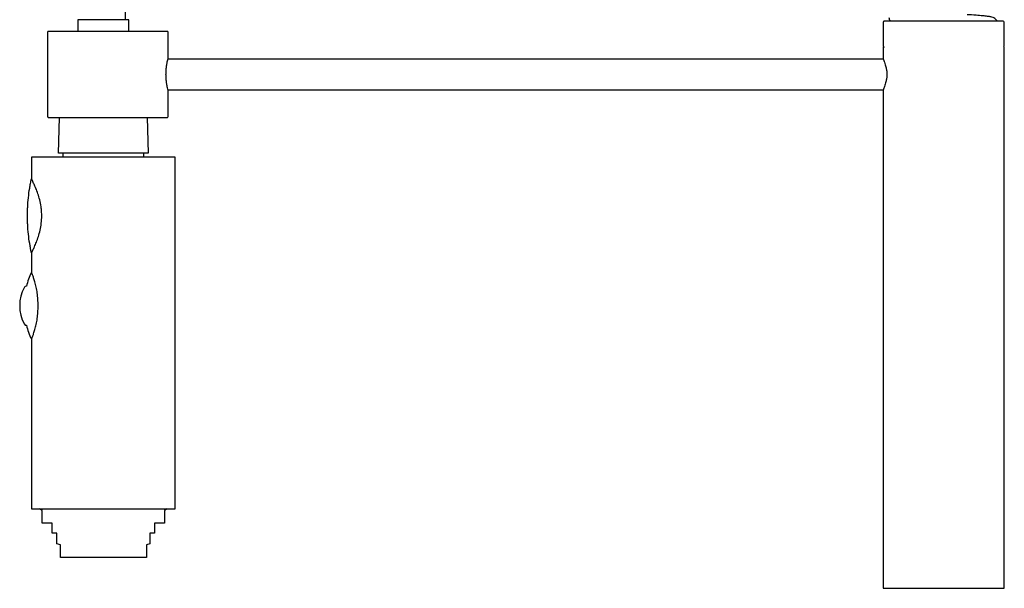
# Model space of a CAD drawing. Header units: millimetres. Extents: x -219 to 33, y -20 to 630.
# Tile 2 of 6: x -218 to 33, y 212 to 357. Entities that reach past the tile are written whole.
import ezdxf

# ---------------------------------------------------------------- set-up
doc = ezdxf.new("R2010")
doc.units = ezdxf.units.MM
doc.header["$MEASUREMENT"] = 0
doc.layers.add('PLANNING', color=1, linetype='Continuous')

# ---------------------------------------------------------------- blocks, each defined once
blk = doc.blocks.new('8101-0000_R')
at = {"layer": 'PLANNING'}
for p, q in [((-190.5, 357.44), (-203.5, 357.44)), ((-203.5, 357.44), (-203.5, 354.44)), ((-190.5, 354.44), (-190.5, 357.44)), ((2.55, 356.84), (2.55, 350.64)), ((33.25, 357.04), (2.75, 357.04)), ((33.45, 350.64), (33.45, 356.84)), ((-211.3, 354.24), (-211.3, 332.64)), ((-180.62, 354.44), (-211.1, 354.44)), ((-180.42, 347.54), (-180.42, 354.24)), ((2.75, 350.44), (2.55, 350.44)), ((2.55, 350.44), (2.55, 347.44)), ((33.45, 350.44), (33.26, 350.44)), ((-180.45, 347.44), (-180.42, 347.54)), ((-180.45, 347.44), (2.55, 347.44)), ((-180.42, 339.34), (-180.45, 339.44)), ((2.55, 339.44), (-180.45, 339.44)), ((-180.42, 332.64), (-180.42, 339.34)), ((2.55, 339.44), (2.55, 223.94)), ((-211.3, 332.64), (-211.26, 332.64)), ((-211.1, 332.44), (-180.62, 332.44)), ((-208.5, 323.24), (-208.19, 332.44)), ((-185.81, 332.44), (-185.5, 323.24)), ((-185.5, 323.24), (-208.5, 323.24)), ((-207.32, 323.24), (-207.32, 322.24)), ((-186.67, 322.24), (-186.67, 323.24)), ((-178.6, 322.24), (-215.4, 322.24)), ((-215.4, 322.24), (-215.4, 316.74)), ((-178.6, 232.24), (-178.6, 322.24)), ((-215.79, 314.68), (-215.74, 314.98)), ((-215.4, 316.74), (-215.3, 316.55)), ((-216.4, 307.23), (-216.4, 307.24)), ((-215.79, 299.79), (-215.74, 299.5)), ((-215.3, 297.92), (-215.4, 297.74)), ((-215.4, 297.74), (-215.4, 292.74)), ((-216.65, 289.24), (-216.77, 289.24)), ((-216.77, 279.24), (-216.65, 279.24)), ((-215.4, 275.74), (-215.4, 232.24)), ((-215.4, 232.24), (-178.6, 232.24)), ((-212.62, 231.84), (-213.35, 232.24)), ((-212.62, 228.64), (-212.62, 231.84)), ((-180.65, 232.24), (-181.37, 231.84)), ((-181.37, 231.84), (-181.37, 228.64)), ((-210.05, 228.64), (-212.62, 228.64)), ((-210.05, 226.04), (-210.05, 228.64)), ((-181.37, 228.64), (-183.95, 228.64)), ((-183.95, 228.64), (-183.95, 226.04)), ((-208.87, 226.04), (-210.05, 226.04)), ((-208.87, 223.34), (-208.87, 226.04)), ((-185.12, 226.04), (-185.13, 223.34)), ((-183.95, 226.04), (-185.12, 226.04)), ((-208, 223.1), (-208.87, 223.34)), ((-208, 219.84), (-208, 223.1)), ((-186, 223.1), (-186, 219.84)), ((2.55, 223.94), (2.5, 223.94)), ((2.5, 223.94), (2.5, 211.94)), ((33.5, 223.94), (33.45, 223.94)), ((33.5, 211.94), (33.5, 223.94)), ((-186, 219.84), (-208, 219.84)), ((2.5, 211.94), (33.5, 211.94))]:
    blk.add_line(p, q, dxfattribs=at)
blk.add_lwpolyline([(-185.13, 223.34), (-186, 223.1)], dxfattribs=at)
for centre, radius, start, end in [((6.04, 358.04), 2.04, 180.0153, 209.4048), ((2.75, 356.84), 0.2, 89.9353, 180), ((33.25, 356.84), 0.2, 0.0647, 90), ((-180.62, 354.24), 0.2, 0, 90), ((2.75, 350.64), 0.2, 180.0001, 268.8574), ((33.25, 350.64), 0.2, 274.0459, 0), ((-180.62, 332.64), 0.2, 270, 0), ((-246.32, 300.78), 34.8, 25.9383, 26.9542), ((-242.85, 302.47), 30.93, 24.1329, 25.9267), ((-239.09, 304.15), 26.82, 21.4357, 24.137), ((-235.3, 305.62), 22.75, 17.7012, 21.4909), ((-232.06, 306.62), 19.36, 12.8161, 17.7931), ((-229.98, 307.08), 17.23, 6.8243, 12.8713), ((-228.64, 307.24), 15.89, 0.0052, 6.8283), ((-230.1, 307.42), 17.36, 347.151, 353.1534), ((-228.65, 307.24), 15.89, 353.1729, 359.9936), ((-232.49, 307.97), 19.81, 342.2629, 347.1279), ((-236.35, 309.17), 23.85, 335.6949, 338.7324), ((-236.04, 309.12), 23.54, 338.5725, 342.2355), ((-238.05, 309.58), 25.56, 332.8622, 334.2454), ((-249.5, 315.11), 38.28, 334.2454, 335.6949), ((-202, 285.99), 15, 153.271, 167.5001), ((-220.98, 289.97), 6.23, 24.8899, 26.3499), ((-228.59, 286.44), 14.61, 22.9784, 24.8899), ((-227.57, 286.87), 13.51, 19.5233, 22.9784), ((-231.74, 285.4), 17.93, 15.9602, 19.5233), ((-233.3, 285.01), 19.54, 11.798, 15.7771), ((-208.4, 284.24), 10, 151.7263, 208.2737), ((-216.77, 288.74), 0.5, 90, 151.7263), ((-235.34, 284.61), 21.62, 7.713, 11.7496), ((-237.3, 284.34), 23.6, 3.7915, 7.7249), ((-238.65, 284.24), 24.95, 0.0004, 3.8158), ((-237.77, 284.18), 24.07, 352.3137, 356.1698), ((-238.44, 284.23), 24.74, 356.1682, 0.0155), ((-235.16, 283.84), 21.44, 348.2336, 352.3037), ((-216.77, 279.74), 0.5, 208.2737, 270), ((-202, 282.48), 15, 192.4999, 206.729), ((-230.55, 282.7), 16.68, 340.3432, 344.1733), ((-232.84, 283.35), 19.07, 344.1733, 348.2515), ((-222.12, 279.05), 7.49, 333.7729, 334.9874), ((-226.81, 281.24), 12.67, 334.9631, 337.1686), ((-228.61, 282), 14.63, 337.1535, 340.3447)]:
    blk.add_arc(centre, radius, start, end, dxfattribs=at)
at = {"layer": 'PLANNING', "extrusion": (2.26304e-29, -0.047653, 0.998864)}
blk.add_arc((-211.28, 1643876073.76, -13.37), 1643875719.92, 269.99999999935, 270.00000000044, dxfattribs=at)
at = {"layer": 'PLANNING'}
for points, knots in [([(-191.32, 357.44), (-191.42, 363.67), (-191.61, 375.89), (-191.87, 393.34), (-192.08, 408.92), (-192.27, 425.17), (-192.38, 439.23), (-192.4, 451.93), (-192.39, 458), (-192.38, 461.01)], [0, 0, 0, 0, 18.71255, 36.644286, 52.372231, 65.45669, 85.392727, 94.53616, 103.584572, 103.584572, 103.584572, 103.584572]), ([(31.74, 357.04), (31.66, 357.18), (31.46, 357.45), (31.07, 357.77), (30.6, 358.01), (30.12, 358.14), (29.65, 358.23), (28.97, 358.32), (27.84, 358.44), (26.1, 358.58), (24.77, 358.67), (24.02, 358.71)], [0, 0, 0, 0, 0.494217, 0.994987, 1.502438, 2.087074, 2.468656, 2.924652, 4.159755, 5.88667, 8.151408, 8.151408, 8.151408, 8.151408]), ([(-180.45, 339.44), (-180.5, 339.61), (-180.58, 339.98), (-180.72, 340.64), (-180.86, 341.48), (-180.95, 342.45), (-180.98, 343.44), (-180.95, 344.43), (-180.86, 345.39), (-180.72, 346.23), (-180.58, 346.9), (-180.5, 347.26), (-180.45, 347.44)], [183.001885, 183.001885, 183.001885, 183.001885, 183.543815, 184.130196, 185.03508, 186.084914, 187.044994, 188.00513, 189.055414, 189.961591, 190.548725, 191.090731, 191.090731, 191.090731, 191.090731]), ([(-216.4, 307.24), (-216.4, 307.6), (-216.4, 308.34), (-216.35, 309.9), (-216.19, 311.9), (-215.92, 313.93), (-215.64, 315.54), (-215.48, 316.34), (-215.4, 316.74)], [-9.567092, -9.567092, -9.567092, -9.567092, -8.4896, -7.335699, -4.907985, -2.455068, -1.211994, 0, 0, 0, 0]), ([(-215.4, 297.74), (-215.74, 299.34), (-216.12, 301.76), (-216.35, 304.58), (-216.4, 306.13), (-216.4, 306.87), (-216.4, 307.23)], [-19.142655, -19.142655, -19.142655, -19.142655, -14.23467, -11.806956, -10.653055, -9.575563, -9.575563, -9.575563, -9.575563])]:
    blk.add_open_spline(points, degree=3, knots=knots, dxfattribs=at)
for points, weights, degree in [([(-211.1, 354.44), (-211.19, 354.44), (-211.26, 354.35), (-211.26, 354.24)], [1, 0.804737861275, 0.804737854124, 0.999999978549], 3), ([(2.55, 347.44), (3.94, 343.44), (2.55, 339.44)], [1, 2, 1], 2), ([(-211.26, 332.64), (-211.26, 332.52), (-211.19, 332.44), (-211.1, 332.44)], [1, 0.804737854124, 0.804737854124, 1], 3)]:
    blk.add_rational_spline(points, weights, degree=degree, dxfattribs=at)
blk.add_open_spline([(33.45, 223.94), (33.45, 287.19), (33.45, 350.44)], degree=2, dxfattribs=at)

msp = doc.modelspace()

# ---------------------------------------------------------------- block references
msp.add_blockref('8101-0000_R', (0, 0))

doc.saveas('drawing.dxf')
